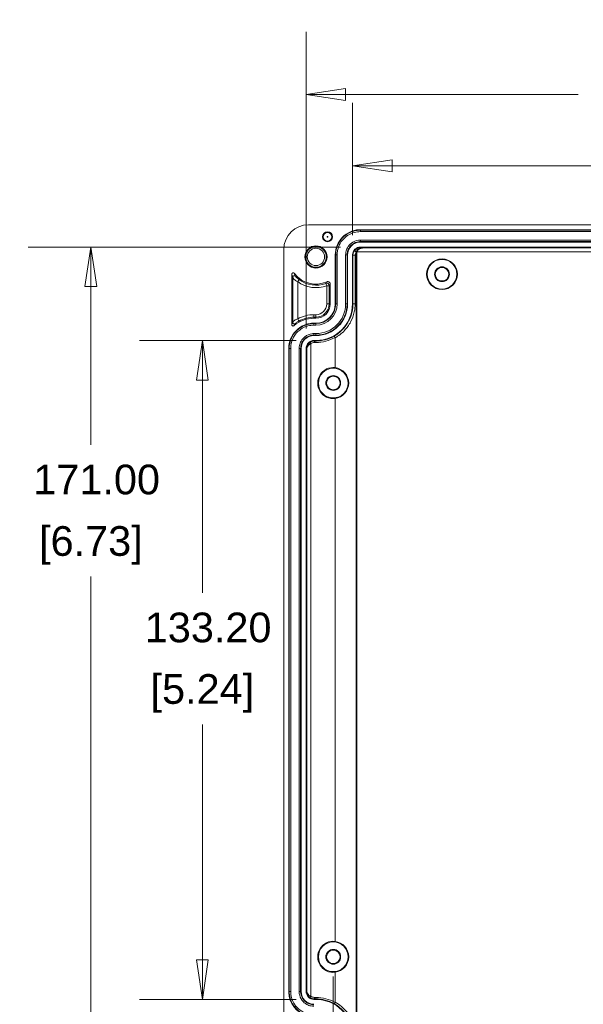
# Model space of a CAD drawing. Header units: millimetres. Extents: x 18 to 1100, y 18 to 846.
# Tile 9 of 25: x 405 to 519, y 118 to 317. Entities that reach past the tile are written whole.
import ezdxf

# ---------------------------------------------------------------- set-up
doc = ezdxf.new("R2010")
doc.units = ezdxf.units.MM
doc.header["$LTSCALE"] = 4
for name, color, linetype, lineweight in [('Dimension (ANSI)', 7, 'Continuous', 9), ('Visible (ANSI)', 7, 'Continuous', 9), ('Visible Narrow (ANSI)', 7, 'Continuous', 9)]:
    doc.layers.add(name, color=color, linetype=linetype, lineweight=lineweight)
doc.styles.add('Note Text (ANSI)', font='arial.ttf')
doc.dimstyles.new('Default - mm (ANSI)', dxfattribs={"dimscale": 4, "dimtxt": 1.5, "dimasz": 2, "dimexe": 3.175, "dimexo": 1, "dimgap": 0.8, "dimtad": 0, "dimtih": 1, "dimtoh": 1, "dimrnd": 1e-08, "dimzin": 4, "dimdsep": 46, "dimtxsty": 'Note Text (ANSI)', "dimblk": 'Filled-1', "dimcen": 0.09, "dimdle": 10, "dimclrd": 256, "dimclre": 256, "dimclrt": 256, "dimadec": 1, "dimazin": 0, "dimtfac": 2.032, "dimtofl": 0, "dimtmove": 0, "dimatfit": 3, "dimfxl": 1, "dimtolj": 1, "dimtzin": 0, "dimlwd": -1, "dimlwe": -1, "dimarcsym": 0})

# ---------------------------------------------------------------- blocks, each defined once
blk = doc.blocks.new('Filled-1')
at = {"color": 0}
for p, q in [((0, 0), (-1, 0.15)), ((-1, 0.15), (-1, -0.15)), ((-1, 0), (0, 0)), ((-1, -0.15), (0, 0))]:
    blk.add_line(p, q, dxfattribs=at)
at = {"color": 0, "flags": 128}
blk.add_lwpolyline([(-1, -0.15), (0, 0), (-1, 0.15), (-1, -0.15)], dxfattribs=at)
at = {"color": 0}
blk.add_solid([(-1, -0.15), (0, 0), (-1, 0.15), (-1, -0.15)], dxfattribs=at)
blk = doc.blocks.new('*D27')
at = {"layer": 'Defpoints', "color": 0, "transparency": 16777216}
for p in [(473.9, 270.78), (419.38, 99.78), (473.9, 99.78)]:
    blk.add_point(p, dxfattribs=at)
at = {"layer": 'Dimension (ANSI)', "transparency": 16777216}
for p, q in [((469.9, 270.78), (406.68, 270.78)), ((419.38, 262.78), (419.38, 230.79)), ((419.38, 107.78), (419.38, 204.17)), ((469.9, 99.78), (406.68, 99.78))]:
    blk.add_line(p, q, dxfattribs=at)
at = {"layer": 'Dimension (ANSI)', "transparency": 16777216, "xscale": 8, "yscale": 8, "zscale": 8}
for p, rotation in [((419.38, 270.78), 90), ((419.38, 99.78), 270)]:
    blk.add_blockref('Filled-1', p, dxfattribs=dict(at, rotation=rotation))
at = {"layer": 'Dimension (ANSI)', "transparency": 16777216, "char_height": 6, "attachment_point": 5, "style": 'Note Text (ANSI)'}
for s, insert in [('\\A1; 171.00', (419.38, 223.74)), ('\\A1;[6.73]', (419.38, 210.44))]:
    blk.add_mtext(s, dxfattribs=dict(at, insert=insert))
blk = doc.blocks.new('*D28')
at = {"layer": 'Defpoints', "color": 0, "transparency": 16777216}
for p in [(464.9, 251.88), (441.93, 118.68), (464.9, 118.68)]:
    blk.add_point(p, dxfattribs=at)
at = {"layer": 'Dimension (ANSI)', "transparency": 16777216}
for p, q in [((460.9, 251.88), (429.23, 251.88)), ((441.93, 243.88), (441.93, 200.87)), ((441.93, 126.68), (441.93, 174.25)), ((460.9, 118.68), (429.23, 118.68))]:
    blk.add_line(p, q, dxfattribs=at)
at = {"layer": 'Dimension (ANSI)', "transparency": 16777216, "xscale": 8, "yscale": 8, "zscale": 8}
for p, rotation in [((441.93, 251.88), 90), ((441.93, 118.68), 270)]:
    blk.add_blockref('Filled-1', p, dxfattribs=dict(at, rotation=rotation))
at = {"layer": 'Dimension (ANSI)', "transparency": 16777216, "char_height": 6, "attachment_point": 5, "style": 'Note Text (ANSI)'}
for s, insert in [('\\A1; 133.20', (441.93, 193.83)), ('\\A1;[5.24]', (441.93, 180.52))]:
    blk.add_mtext(s, dxfattribs=dict(at, insert=insert))
blk = doc.blocks.new('*D42')
at = {"layer": 'Defpoints', "color": 0, "transparency": 16777216}
for p in [(633.9, 301.61), (462.9, 250.28), (633.9, 250.28)]:
    blk.add_point(p, dxfattribs=at)
at = {"layer": 'Dimension (ANSI)', "transparency": 16777216}
for p, q in [((462.9, 254.28), (462.9, 314.31)), ((633.9, 254.28), (633.9, 314.31)), ((470.9, 301.61), (517.94, 301.61)), ((625.9, 301.61), (551.91, 301.61))]:
    blk.add_line(p, q, dxfattribs=at)
at = {"layer": 'Dimension (ANSI)', "transparency": 16777216, "xscale": 8, "yscale": 8, "zscale": 8, "rotation": 180}
blk.add_blockref('Filled-1', (462.9, 301.61), dxfattribs=at)
at = {"layer": 'Dimension (ANSI)', "transparency": 16777216, "xscale": 8, "yscale": 8, "zscale": 8}
blk.add_blockref('Filled-1', (633.9, 301.61), dxfattribs=at)
at = {"layer": 'Dimension (ANSI)', "transparency": 16777216, "char_height": 6, "attachment_point": 5, "style": 'Note Text (ANSI)'}
for s, insert in [('\\A1; 171.00', (534.93, 307.87)), ('\\A1;[6.73]', (534.93, 294.56))]:
    blk.add_mtext(s, dxfattribs=dict(at, insert=insert))
blk = doc.blocks.new('*D43')
at = {"layer": 'Defpoints', "color": 0, "transparency": 16777216}
for p in [(624.5, 287.21), (472.3, 269.18), (624.5, 269.18)]:
    blk.add_point(p, dxfattribs=at)
at = {"layer": 'Dimension (ANSI)', "transparency": 16777216}
for p, q in [((472.3, 273.18), (472.3, 299.91)), ((624.5, 273.18), (624.5, 299.91)), ((480.3, 287.21), (549.61, 287.21)), ((616.5, 287.21), (583.57, 287.21))]:
    blk.add_line(p, q, dxfattribs=at)
at = {"layer": 'Dimension (ANSI)', "transparency": 16777216, "xscale": 8, "yscale": 8, "zscale": 8, "rotation": 180}
blk.add_blockref('Filled-1', (472.3, 287.21), dxfattribs=at)
at = {"layer": 'Dimension (ANSI)', "transparency": 16777216, "xscale": 8, "yscale": 8, "zscale": 8}
blk.add_blockref('Filled-1', (624.5, 287.21), dxfattribs=at)
at = {"layer": 'Dimension (ANSI)', "transparency": 16777216, "char_height": 6, "attachment_point": 5, "style": 'Note Text (ANSI)'}
for s, insert in [('\\A1; 152.20', (566.59, 293.48)), ('\\A1;[5.99]', (566.59, 280.17))]:
    blk.add_mtext(s, dxfattribs=dict(at, insert=insert))
blk = doc.blocks.new('*D52')
at = {"layer": 'Defpoints', "color": 0, "transparency": 16777216}
for p in [(468.4, 127.28), (628.4, 127.28), (628.4, 66.98)]:
    blk.add_point(p, dxfattribs=at)
at = {"layer": 'Dimension (ANSI)', "transparency": 16777216}
for p, q in [((468.4, 123.28), (468.4, 54.28)), ((628.4, 123.28), (628.4, 54.28)), ((476.4, 66.98), (517.41, 66.98)), ((620.4, 66.98), (551.37, 66.98))]:
    blk.add_line(p, q, dxfattribs=at)
at = {"layer": 'Dimension (ANSI)', "transparency": 16777216, "xscale": 8, "yscale": 8, "zscale": 8, "rotation": 180}
blk.add_blockref('Filled-1', (468.4, 66.98), dxfattribs=at)
at = {"layer": 'Dimension (ANSI)', "transparency": 16777216, "xscale": 8, "yscale": 8, "zscale": 8}
blk.add_blockref('Filled-1', (628.4, 66.98), dxfattribs=at)
at = {"layer": 'Dimension (ANSI)', "transparency": 16777216, "char_height": 6, "attachment_point": 5, "style": 'Note Text (ANSI)'}
for s, insert in [('\\A1; 160.00', (534.39, 73.24)), ('\\A1;[6.30]', (534.39, 59.93))]:
    blk.add_mtext(s, dxfattribs=dict(at, insert=insert))

msp = doc.modelspace()

# ---------------------------------------------------------------- linework, layer by layer
at = {"layer": 'Visible (ANSI)'}
for p, q in [((463.4011, 275.2785), (633.4027, 275.2785)), ((473.9018, 274.2785), (622.902, 274.2785)), ((622.902, 271.7785), (473.9018, 271.7785)), ((473.9018, 270.7785), (622.902, 270.7785)), ((458.4019, 100.2777), (458.4019, 270.2793)), ((468.8019, 259.2785), (468.8019, 269.1786)), ((471.3019, 269.1786), (471.3019, 259.2785)), ((472.3019, 259.2785), (472.3019, 269.1786)), ((460.0019, 255.1075), (460.0019, 265.2459)), ((467.8019, 263.2795), (467.8019, 259.2785)), ((464.9019, 256.3785), (464.5018, 256.3785)), ((464.5018, 255.3785), (464.9019, 255.3785)), ((464.9019, 252.8785), (464.5018, 252.8785)), ((464.5018, 251.8785), (464.9019, 251.8785)), ((468.7891, 246.403), (468.7891, 252.4313)), ((459.4019, 120.2784), (459.4019, 250.2786)), ((461.9019, 250.2786), (461.9019, 120.2784)), ((462.9019, 120.2784), (462.9019, 250.2786)), ((468.7891, 130.403), (468.7891, 240.154)), ((468.7891, 118.1257), (468.7891, 124.154)), ((464.9019, 118.6785), (464.5018, 118.6785))]:
    msp.add_line(p, q, dxfattribs=at)
for centre, radius in [((467.2519, 272.8488), 1), ((464.9019, 268.7785), 2.25), ((464.9019, 268.7785), 2.0894), ((464.9019, 268.7785), 1.75), ((490.4019, 265.2785), 3.1047), ((490.4019, 265.2785), 3), ((490.4019, 265.2785), 1.5), ((490.4019, 265.2785), 1.3691), ((468.4019, 243.2785), 3), ((468.4019, 243.2785), 1.5), ((468.4019, 243.2785), 1.3691), ((468.4019, 127.2785), 3), ((468.4019, 127.2785), 1.5), ((468.4019, 127.2785), 1.3691)]:
    msp.add_circle(centre, radius, dxfattribs=at)
for centre, radius, start, end in [((464.9019, 268.7785), 5.5, 217.522184, 293.579289), ((464.9019, 259.2785), 7.4, 270, 0), ((464.9019, 259.2785), 6.4, 270, 0), ((464.9019, 259.2785), 3.9, 270, 0), ((464.9019, 259.2785), 2.9, 270, 0), ((464.5018, 250.2786), 6.0999, 90, 131.015624), ((468.4019, 243.2785), 3.1484, 82.934931, 277.065069), ((468.4019, 127.2785), 3.1484, 82.934931, 277.065069), ((464.9019, 111.2785), 7.4, 0, 90)]:
    msp.add_arc(centre, radius, start, end, dxfattribs=at)
for centre, major_axis, ratio, start_param, end_param in [((463.4027, 270.2777), (-3.5366, 3.5366), 0.99969546, 5.49793944, 7.06843118), ((473.9018, 269.1786), (-0.0001, 1.5999), 0.99996191, 6.2831092, 7.85390552), ((464.5018, 250.2786), (-1.5999, 0.0001), 0.99996191, 4.71246509, 6.28326141), ((468.3701, 243.2785), (3.1526, 0), 0.99994922, 4.84569283, 7.72067778), ((468.3701, 127.2785), (3.1526, 0), 0.99994922, 4.84569283, 7.72067778), ((464.5018, 120.2784), (-1.5999, -0.0001), 0.99996191, 6.2831092, 7.85390552)]:
    msp.add_ellipse(centre, major_axis=major_axis, ratio=ratio, start_param=start_param, end_param=end_param, dxfattribs=at)
for points, knots in [([(468.8019, 269.1786), (468.8019, 269.8427), (468.9316, 270.5004), (469.4359, 271.7292), (469.8056, 272.2884), (470.7386, 273.2337), (471.2929, 273.6107), (472.219, 274.005), (472.5468, 274.1071), (473.2178, 274.244), (473.5593, 274.2785), (473.9018, 274.2785)], [0, 0, 0, 0, 0.199229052, 0.199229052, 0.398458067, 0.398458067, 0.597684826, 0.597684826, 0.700412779, 0.700412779, 0.803141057, 0.803141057, 0.803141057, 0.803141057]), ([(460.5398, 265.4286), (460.5159, 265.4597), (460.4862, 265.4858), (460.4186, 265.5251), (460.3812, 265.5379), (460.3038, 265.5486), (460.2645, 265.5463), (460.1889, 265.5268), (460.1534, 265.5097), (460.0909, 265.463), (460.0646, 265.4337), (460.0306, 265.377), (460.0199, 265.352), (460.0055, 265.2999), (460.0019, 265.273), (460.0019, 265.2459)], [0, 0, 0, 0, 0.0117462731, 0.0117462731, 0.0234753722, 0.0234753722, 0.0351869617, 0.0351869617, 0.0468907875, 0.0468907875, 0.0586010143, 0.0586010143, 0.0667129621, 0.0667129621, 0.0748275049, 0.0748275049, 0.0748275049, 0.0748275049]), ([(467.8019, 263.2795), (467.8019, 263.3447), (467.7892, 263.4092), (467.7397, 263.5297), (467.7035, 263.5845), (467.612, 263.6771), (467.5577, 263.7141), (467.4379, 263.765), (467.3736, 263.7786), (467.2731, 263.7799), (467.2378, 263.7766), (467.1683, 263.7626), (467.1345, 263.7519), (467.102, 263.7377)], [0, 0, 0, 0, 0.0195415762, 0.0195415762, 0.0390723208, 0.0390723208, 0.0585960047, 0.0585960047, 0.0781204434, 0.0781204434, 0.088746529, 0.088746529, 0.0993734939, 0.0993734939, 0.0993734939, 0.0993734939]), ([(459.4019, 250.2786), (459.4019, 250.9427), (459.5316, 251.6004), (460.0358, 252.8291), (460.4055, 253.3883), (461.3385, 254.3336), (461.8928, 254.7107), (462.8189, 255.105), (463.1467, 255.2071), (463.8178, 255.344), (464.1594, 255.3785), (464.5018, 255.3785)], [0, 0, 0, 0, 0.199221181, 0.199221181, 0.398442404, 0.398442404, 0.597665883, 0.597665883, 0.70040342, 0.70040342, 0.803140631, 0.803140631, 0.803140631, 0.803140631]), ([(460.0019, 255.1075), (460.0019, 255.0684), (460.0095, 255.0296), (460.0392, 254.9573), (460.061, 254.9244), (460.1159, 254.8688), (460.1485, 254.8467), (460.2203, 254.8161), (460.2589, 254.808), (460.3344, 254.807), (460.3708, 254.8132), (460.4394, 254.8384), (460.4711, 254.8572), (460.4987, 254.8812)], [0, 0, 0, 0, 0.0117331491, 0.0117331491, 0.0234552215, 0.0234552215, 0.0351677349, 0.0351677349, 0.0468777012, 0.0468777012, 0.057842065, 0.057842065, 0.068809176, 0.068809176, 0.068809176, 0.068809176]), ([(468.7708, 252.5052), (468.7643, 252.5168), (468.7577, 252.5282), (468.7312, 252.5719), (468.7109, 252.6021), (468.6704, 252.656), (468.6507, 252.6788), (468.6173, 252.7111), (468.6034, 252.7218), (468.5797, 252.7341), (468.5701, 252.7356), (468.563, 252.7323), (468.5629, 252.7323), (468.5629, 252.7323), (468.5629, 252.7322), (468.5627, 252.7322), (468.5625, 252.7321), (468.5623, 252.732)], [0.0074655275, 0.0074655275, 0.0074655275, 0.0074655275, 0.0114586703, 0.0114586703, 0.022906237, 0.022906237, 0.0345897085, 0.0345897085, 0.0446444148, 0.0446444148, 0.054768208, 0.054768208, 0.054799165, 0.054799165, 0.0548178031, 0.0548178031, 0.0550695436, 0.0550695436, 0.0550695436, 0.0550695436]), ([(468.7891, 252.4313), (468.7891, 252.4517), (468.7857, 252.4717), (468.7759, 252.4956), (468.7735, 252.5005), (468.7708, 252.5052)], [0, 0, 0, 0, 0.00612182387, 0.00612182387, 0.00776551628, 0.00776551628, 0.00776551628, 0.00776551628]), ([(464.5018, 115.1785), (463.8377, 115.1785), (463.18, 115.3082), (461.9512, 115.8125), (461.392, 116.1822), (460.4467, 117.1152), (460.0697, 117.6695), (459.6754, 118.5956), (459.5733, 118.9234), (459.4364, 119.5944), (459.4019, 119.9359), (459.4019, 120.2784)], [0, 0, 0, 0, 0.199229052, 0.199229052, 0.398458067, 0.398458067, 0.597684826, 0.597684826, 0.700412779, 0.700412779, 0.803141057, 0.803141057, 0.803141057, 0.803141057]), ([(468.5623, 117.825), (468.5625, 117.8249), (468.5627, 117.8248), (468.5699, 117.8214), (468.5796, 117.8229), (468.6034, 117.8351), (468.6173, 117.8458), (468.6507, 117.8782), (468.6704, 117.901), (468.7109, 117.9548), (468.7312, 117.9851), (468.7577, 118.0288), (468.7643, 118.0402), (468.7708, 118.0518)], [-0.0002525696, -0.0002525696, -0.0002525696, -0.0002525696, 0, 0, 0.0101579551, 0.0101579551, 0.0202466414, 0.0202466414, 0.0319409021, 0.0319409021, 0.0433990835, 0.0433990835, 0.0473959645, 0.0473959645, 0.0473959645, 0.0473959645]), ([(468.7708, 118.0518), (468.7767, 118.0621), (468.781, 118.0731), (468.7876, 118.0981), (468.7891, 118.1118), (468.7891, 118.1257)], [0.094113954, 0.094113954, 0.094113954, 0.094113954, 0.0999579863, 0.0999579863, 0.1067493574, 0.1067493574, 0.1067493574, 0.1067493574])]:
    msp.add_open_spline(points, degree=3, knots=knots, dxfattribs=at)
for points in [[(473.9018, 271.7785), (473.2211, 271.7785), (471.8652, 271.2151), (471.3019, 269.8592), (471.3019, 269.1786)], [(464.5018, 252.8785), (463.8212, 252.8785), (462.4653, 252.3152), (461.9019, 250.9593), (461.9019, 250.2786)], [(461.9019, 120.2784), (461.9019, 119.5977), (462.4653, 118.2418), (463.8212, 117.6785), (464.5018, 117.6785)]]:
    msp.add_open_spline(points, degree=3, dxfattribs=at)
at = {"layer": 'Visible Narrow (ANSI)'}
for p, q in [((473.9018, 274.2785), (473.9018, 274.1838)), ((622.902, 274.1838), (473.9018, 274.1838)), ((473.9018, 273.884), (473.9018, 274.1838)), ((473.9018, 273.884), (622.902, 273.884)), ((622.902, 272.173), (473.9018, 272.173)), ((473.9018, 271.8731), (473.9018, 272.173)), ((473.9018, 271.8731), (622.902, 271.8731)), ((473.9018, 271.8731), (473.9018, 271.7785)), ((473.9018, 270.6265), (473.9018, 270.7785)), ((468.8019, 269.1786), (468.8966, 269.1786)), ((468.8966, 269.1786), (468.8966, 259.2785)), ((469.1964, 269.1786), (468.8966, 269.1786)), ((469.1964, 259.2785), (469.1964, 269.1786)), ((470.9074, 269.1786), (470.9074, 259.2785)), ((471.2072, 269.1786), (470.9074, 269.1786)), ((471.2072, 259.2785), (471.2072, 269.1786)), ((471.2072, 269.1786), (471.3019, 269.1786)), ((472.3019, 269.1786), (472.3823, 269.0982)), ((472.8322, 269.0982), (472.3823, 269.0982)), ((472.3823, 269.0982), (472.3823, 259.2785)), ((472.8322, 259.2785), (472.8322, 269.0982)), ((473.0496, 269.7962), (473.0496, 100.7608)), ((473.0617, 269.83), (473.1996, 269.83)), ((473.1996, 269.83), (623.6041, 269.83)), ((473.1996, 100.727), (473.1996, 269.83)), ((621.7321, 270.6299), (475.0717, 270.6299)), ((460.2099, 264.679), (460.2099, 255.5443)), ((461.5067, 264.1794), (461.2098, 263.7772)), ((461.2098, 256.2473), (461.2098, 263.7772)), ((466.9098, 263.4261), (467.0854, 262.9581)), ((467.0854, 262.9581), (467.5853, 262.9581)), ((467.0854, 262.9581), (467.0854, 259.2785)), ((467.5853, 259.2785), (467.5853, 262.9581)), ((467.5853, 259.2785), (467.0854, 259.2785)), ((467.8019, 259.2785), (467.5853, 259.2785)), ((468.8019, 259.2785), (468.8966, 259.2785)), ((469.1964, 259.2785), (468.8966, 259.2785)), ((471.2072, 259.2785), (470.9074, 259.2785)), ((471.2072, 259.2785), (471.3019, 259.2785)), ((472.3019, 259.2785), (472.3823, 259.2785)), ((472.8322, 259.2785), (472.3823, 259.2785)), ((464.5018, 256.5951), (464.5018, 257.095)), ((464.9019, 257.095), (464.5018, 257.095)), ((464.9019, 256.5951), (464.9019, 257.095)), ((461.2098, 256.2473), (461.4512, 255.8096)), ((464.5018, 256.5951), (464.9019, 256.5951)), ((464.5018, 256.3785), (464.5018, 256.5951)), ((464.5018, 255.3785), (464.5018, 255.2838)), ((464.9019, 255.2838), (464.5018, 255.2838)), ((464.5018, 254.984), (464.5018, 255.2838)), ((464.5018, 254.984), (464.9019, 254.984)), ((464.9019, 256.3785), (464.9019, 256.5951)), ((464.9019, 255.3785), (464.9019, 255.2838)), ((464.9019, 254.984), (464.9019, 255.2838)), ((464.9019, 253.273), (464.5018, 253.273)), ((464.5018, 252.9731), (464.5018, 253.273)), ((464.5018, 252.9731), (464.9019, 252.9731)), ((464.5018, 252.9731), (464.5018, 252.8785)), ((464.9019, 252.9731), (464.9019, 253.273)), ((464.9019, 252.9731), (464.9019, 252.8785)), ((463.7169, 251.4889), (463.894, 251.2468)), ((463.894, 119.3102), (463.894, 251.2468)), ((464.6022, 251.7781), (464.5018, 251.8785)), ((464.6022, 251.7781), (464.6022, 251.4781)), ((464.9019, 251.7781), (464.6022, 251.7781)), ((464.6022, 251.4781), (464.9019, 251.4781)), ((464.9019, 251.8785), (464.9019, 251.7781)), ((464.9019, 251.7781), (464.9019, 251.4781)), ((459.4019, 250.2786), (459.4966, 250.2786)), ((459.4966, 250.2786), (459.4966, 120.2784)), ((459.4966, 250.2786), (459.7964, 250.2786)), ((459.7964, 120.2784), (459.7964, 250.2786)), ((461.5074, 250.2786), (461.5074, 120.2784)), ((461.5074, 250.2786), (461.8072, 250.2786)), ((461.8072, 120.2784), (461.8072, 250.2786)), ((461.8072, 250.2786), (461.9019, 250.2786)), ((462.9019, 250.2786), (463.0941, 250.2786)), ((463.0941, 250.2786), (463.0941, 120.2784)), ((459.4019, 120.2784), (459.4966, 120.2784)), ((459.7964, 120.2784), (459.4966, 120.2784)), ((461.8072, 120.2784), (461.5074, 120.2784)), ((461.8072, 120.2784), (461.9019, 120.2784)), ((463.0941, 120.2784), (462.9019, 120.2784)), ((463.7169, 119.0681), (463.894, 119.3102)), ((464.5018, 118.6785), (464.6022, 118.7789)), ((464.9019, 119.0789), (464.6022, 119.0789)), ((464.6022, 118.7789), (464.6022, 119.0789)), ((464.6022, 118.7789), (464.9019, 118.7789)), ((464.9019, 118.7789), (464.9019, 119.0789)), ((464.9019, 118.6785), (464.9019, 118.7789))]:
    msp.add_line(p, q, dxfattribs=at)
for radius in [0.8741, 0.0742]:
    msp.add_circle((467.2519, 272.8488), radius, dxfattribs=at)
for centre, radius, start, end in [((464.9019, 268.7785), 6.2165, 233.56412, 290.563088), ((464.9019, 268.7785), 5.7166, 233.56412, 290.563088), ((464.9019, 259.2785), 6.0055, 270, 0), ((464.9019, 259.2785), 6.3053, 270, 0), ((464.9019, 259.2785), 4.2945, 270, 0), ((464.9019, 259.2785), 3.9947, 270, 0), ((464.9019, 259.2785), 2.1835, 270, 0), ((464.9019, 259.2785), 2.6834, 270, 0), ((464.5018, 250.2786), 6.8164, 90, 118.879137), ((464.5018, 250.2786), 6.3165, 90, 118.879137), ((464.9019, 259.2785), 7.5004, 270, 299.211506), ((464.9019, 259.2785), 7.8004, 270, 299.735272), ((464.9019, 111.2785), 7.8004, 60.264728, 90), ((464.9019, 111.2785), 7.5004, 60.788494, 90)]:
    msp.add_arc(centre, radius, start, end, dxfattribs=at)
for centre, major_axis, ratio, start_param, end_param in [((472.8996, 269.7962), (-0.2471, 0.1702), 0.31122316, 4.28798072, 6.26875957), ((472.9238, 269.83), (-0.2411, 0.1785), 0.29439664, 4.33390432, 6.26858875), ((475.1049, 269.83), (-1.9053, 0), 0.4198911, 4.72984227, 6.28318531), ((473.9018, 270.3266), (-0.0011, 0.3), 0.20326347, 5.4330513, 6.26535985), ((460.5099, 264.679), (-0.2791, -0.11), 0.99886915, 3.51745989, 5.90731807), ((467.0854, 262.9581), (-0.411, 0.2848), 0.9995307, 3.74776379, 5.67701417), ((460.5099, 255.5443), (-0.2687, 0.1335), 0.99923125, 0.46137133, 2.68022132), ((464.6022, 250.2786), (-1.1996, 0.0001), 0.99996191, 4.71246509, 5.34401076), ((464.6022, 120.2784), (-1.1996, -0.0001), 0.99996191, 0.93917454, 1.57072022)]:
    msp.add_ellipse(centre, major_axis=major_axis, ratio=ratio, start_param=start_param, end_param=end_param, dxfattribs=at)
for points, knots in [([(473.9018, 274.1838), (473.6799, 274.1838), (473.458, 274.1691), (472.3673, 274.0231), (471.5291, 273.6724), (470.3009, 272.7201), (469.8521, 272.1967), (469.2723, 271.1511), (469.0917, 270.657), (468.9283, 269.8283), (468.8966, 269.5034), (468.8966, 269.1786)], [-0.739101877, -0.739101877, -0.739101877, -0.739101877, -0.676516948, -0.676516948, -0.428778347, -0.428778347, -0.238210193, -0.238210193, -0.091619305, -0.091619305, 0, 0, 0, 0]), ([(469.1964, 269.1786), (469.1964, 269.484), (469.2262, 269.7894), (469.3798, 270.5685), (469.5496, 271.0329), (470.0946, 272.0159), (470.5166, 272.508), (471.6713, 273.4033), (472.4593, 273.733), (473.4845, 273.8701), (473.6932, 273.884), (473.9018, 273.884)], [0, 0, 0, 0, 0.091619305, 0.091619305, 0.238210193, 0.238210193, 0.428778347, 0.428778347, 0.676516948, 0.676516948, 0.739101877, 0.739101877, 0.739101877, 0.739101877]), ([(473.9018, 272.173), (473.7691, 272.173), (473.6364, 272.1641), (472.9839, 272.0769), (472.4824, 271.8671), (471.7476, 271.2973), (471.4791, 270.9842), (471.1323, 270.3586), (471.0242, 270.0631), (470.9264, 269.5673), (470.9074, 269.3729), (470.9074, 269.1786)], [-0.470338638, -0.470338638, -0.470338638, -0.470338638, -0.430524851, -0.430524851, -0.272867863, -0.272867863, -0.151593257, -0.151593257, -0.058305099, -0.058305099, 0, 0, 0, 0]), ([(471.2072, 269.1786), (471.2072, 269.3534), (471.2243, 269.5283), (471.3123, 269.9745), (471.4096, 270.2405), (471.7217, 270.8034), (471.9633, 271.0852), (472.6246, 271.5979), (473.0758, 271.7867), (473.6629, 271.8652), (473.7824, 271.8731), (473.9018, 271.8731)], [0, 0, 0, 0, 0.058305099, 0.058305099, 0.151593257, 0.151593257, 0.272867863, 0.272867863, 0.430524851, 0.430524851, 0.470338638, 0.470338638, 0.470338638, 0.470338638]), ([(472.6534, 269.9675), (472.5535, 269.8227), (472.4787, 269.6606), (472.3996, 269.3628), (472.3823, 269.2304), (472.3823, 269.0982)], [-0.619884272, -0.619884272, -0.619884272, -0.619884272, -0.274929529, -0.274929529, -0.015115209, -0.015115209, -0.015115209, -0.015115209]), ([(472.6835, 270.0095), (472.6783, 270.0026), (472.6732, 269.9956), (472.6632, 269.9816), (472.6583, 269.9745), (472.6534, 269.9675)], [-0.00435987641, -0.00435987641, -0.00435987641, -0.00435987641, -0.00217993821, -0.00217993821, 0, 0, 0, 0]), ([(473.9018, 270.6265), (473.7976, 270.6262), (473.696, 270.6152), (473.44, 270.5617), (473.2904, 270.5046), (472.9717, 270.322), (472.8085, 270.1781), (472.6835, 270.0095)], [0, 0, 0, 0, 0.025633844, 0.025633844, 0.066647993, 0.066647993, 0.119548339, 0.119548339, 0.119548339, 0.119548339]), ([(472.8322, 269.0982), (472.8322, 269.2043), (472.8461, 269.3106), (472.9096, 269.5497), (472.9695, 269.6799), (473.0496, 269.7962)], [0.015115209, 0.015115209, 0.015115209, 0.015115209, 0.274929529, 0.274929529, 0.619884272, 0.619884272, 0.619884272, 0.619884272]), ([(473.0496, 269.7962), (473.0516, 269.8019), (473.0536, 269.8075), (473.0576, 269.8188), (473.0597, 269.8244), (473.0617, 269.83)], [0, 0, 0, 0, 0.00217993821, 0.00217993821, 0.00435987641, 0.00435987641, 0.00435987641, 0.00435987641]), ([(473.0617, 269.83), (473.1119, 269.969), (473.2212, 270.1404), (473.4694, 270.3444), (473.5895, 270.4098), (473.7897, 270.4868), (473.8684, 270.5093), (473.9469, 270.5247)], [-0.119548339, -0.119548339, -0.119548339, -0.119548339, -0.066647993, -0.066647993, -0.025633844, -0.025633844, 0, 0, 0, 0]), ([(475.0717, 270.6299), (474.8761, 270.6294), (474.6806, 270.6289), (474.2902, 270.6278), (474.0953, 270.6272), (473.9018, 270.6265)], [-0.118564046, -0.118564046, -0.118564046, -0.118564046, -0.059282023, -0.059282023, 0, 0, 0, 0]), ([(473.9469, 270.5247), (474.1283, 270.5602), (474.3153, 270.5857), (474.692, 270.6199), (474.8818, 270.6287), (475.0717, 270.6299)], [0, 0, 0, 0, 0.059282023, 0.059282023, 0.118564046, 0.118564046, 0.118564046, 0.118564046]), ([(460.0019, 265.2459), (460.0183, 265.1977), (460.0347, 265.1504), (460.0692, 265.0528), (460.0873, 265.0025), (460.1054, 264.9532), (460.1266, 264.8957), (460.1477, 264.8395), (460.1826, 264.7489), (460.1962, 264.7137), (460.2099, 264.679)], [0.03004432, 0.03004432, 0.03004432, 0.03004432, 0.31202583, 0.31202583, 0.62405166, 0.62405166, 0.62405166, 0.98788549, 0.98788549, 1.22332108, 1.22332108, 1.22332108, 1.22332108]), ([(460.7291, 264.8837), (460.7166, 264.9171), (460.7042, 264.951), (460.6724, 265.0383), (460.6531, 265.0923), (460.6339, 265.1476), (460.6174, 265.195), (460.6009, 265.2432), (460.5695, 265.337), (460.5546, 265.3824), (460.5398, 265.4286)], [-1.22332108, -1.22332108, -1.22332108, -1.22332108, -0.98788549, -0.98788549, -0.62405166, -0.62405166, -0.62405166, -0.31202583, -0.31202583, -0.03004432, -0.03004432, -0.03004432, -0.03004432]), ([(461.5067, 264.1794), (461.4397, 264.2288), (461.3646, 264.2868), (461.2094, 264.4142), (461.1296, 264.4838), (461.0021, 264.6011), (460.9512, 264.6502), (460.8719, 264.7291), (460.8409, 264.7609), (460.7934, 264.8109), (460.7751, 264.8306), (460.7505, 264.8579), (460.7422, 264.8673), (460.7322, 264.8792), (460.7295, 264.8826), (460.7291, 264.8837)], [-1, -1, -1, -1, -0.78121819, -0.78121819, -0.55043476, -0.55043476, -0.37290904, -0.37290904, -0.2363508, -0.2363508, -0.131306, -0.131306, -0.05844923, -0.05844923, 0, 0, 0, 0]), ([(460.2099, 264.679), (460.2105, 264.6779), (460.2129, 264.6738), (460.2209, 264.6594), (460.2271, 264.6477), (460.2448, 264.6135), (460.2571, 264.5883), (460.289, 264.5232), (460.3097, 264.4812), (460.3696, 264.3763), (460.4129, 264.3107), (460.5494, 264.155), (460.6553, 264.0634), (460.9141, 263.9017), (461.0641, 263.8309), (461.2098, 263.7772)], [0, 0, 0, 0, 0.05844923, 0.05844923, 0.131306, 0.131306, 0.2363508, 0.2363508, 0.37290904, 0.37290904, 0.55043476, 0.55043476, 0.78121819, 0.78121819, 1, 1, 1, 1]), ([(467.102, 263.7377), (467.0871, 263.7128), (467.0722, 263.6881), (467.0398, 263.6347), (467.0222, 263.606), (467.0047, 263.5776), (466.9863, 263.5479), (466.968, 263.5184), (466.9363, 263.468), (466.9231, 263.447), (466.9098, 263.4261)], [0.05002543, 0.05002543, 0.05002543, 0.05002543, 0.33995916, 0.33995916, 0.67991832, 0.67991832, 0.67991832, 1.03529778, 1.03529778, 1.29150345, 1.29150345, 1.29150345, 1.29150345]), ([(467.5853, 262.9581), (467.6002, 262.9796), (467.6151, 263.0012), (467.6507, 263.0531), (467.6713, 263.0835), (467.692, 263.1141), (467.7118, 263.1435), (467.7315, 263.173), (467.7682, 263.2282), (467.785, 263.2538), (467.8019, 263.2795)], [-1.29150345, -1.29150345, -1.29150345, -1.29150345, -1.03529778, -1.03529778, -0.67991832, -0.67991832, -0.67991832, -0.33995916, -0.33995916, -0.05002543, -0.05002543, -0.05002543, -0.05002543]), ([(472.3823, 259.2785), (472.3823, 258.7553), (472.3275, 258.2321), (472.0749, 257.0399), (471.8358, 256.3798), (471.5109, 255.7649), (471.186, 255.1501), (470.7752, 254.5807), (469.7868, 253.5483), (469.2012, 253.093), (468.5623, 252.732)], [0, 0, 0, 0, 0.20878637, 0.20878637, 0.4862739, 0.4862739, 0.4862739, 0.76376144, 0.76376144, 1.05656706, 1.05656706, 1.05656706, 1.05656706]), ([(468.7891, 252.4313), (469.4806, 252.8127), (470.114, 253.2997), (471.1605, 254.3925), (471.5878, 254.9847), (471.9258, 255.6241), (472.2638, 256.2635), (472.5125, 256.9501), (472.7752, 258.1901), (472.8322, 258.7343), (472.8322, 259.2785)], [-1.06676272, -1.06676272, -1.06676272, -1.06676272, -0.76376144, -0.76376144, -0.4862739, -0.4862739, -0.4862739, -0.20878637, -0.20878637, 0, 0, 0, 0]), ([(464.5018, 255.2838), (464.2798, 255.2838), (464.0578, 255.2691), (462.9672, 255.1231), (462.129, 254.7724), (460.9008, 253.82), (460.452, 253.2966), (459.8723, 252.2511), (459.6917, 251.757), (459.5283, 250.9283), (459.4966, 250.6035), (459.4966, 250.2786)], [-0.739101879, -0.739101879, -0.739101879, -0.739101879, -0.676488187, -0.676488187, -0.428760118, -0.428760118, -0.238200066, -0.238200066, -0.09161541, -0.09161541, 0, 0, 0, 0]), ([(459.7964, 250.2786), (459.7964, 250.584), (459.8262, 250.8894), (459.9798, 251.6685), (460.1496, 252.1329), (460.6946, 253.1158), (461.1165, 253.6079), (462.2711, 254.5032), (463.0591, 254.8329), (464.0844, 254.9701), (464.2931, 254.984), (464.5018, 254.984)], [0, 0, 0, 0, 0.09161541, 0.09161541, 0.238200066, 0.238200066, 0.428760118, 0.428760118, 0.676488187, 0.676488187, 0.739101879, 0.739101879, 0.739101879, 0.739101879]), ([(460.2099, 255.5443), (460.1968, 255.5179), (460.1837, 255.4913), (460.1499, 255.4223), (460.1293, 255.3797), (460.1087, 255.3366), (460.0901, 255.2974), (460.0714, 255.2578), (460.0358, 255.1814), (460.0188, 255.1447), (460.0019, 255.1075)], [-1.22275423, -1.22275423, -1.22275423, -1.22275423, -0.99684809, -0.99684809, -0.64258918, -0.64258918, -0.64258918, -0.32129459, -0.32129459, -0.03002663, -0.03002663, -0.03002663, -0.03002663]), ([(461.2098, 256.2473), (461.1137, 256.2208), (461.015, 256.1876), (460.7756, 256.0895), (460.6476, 256.0175), (460.4246, 255.8502), (460.3486, 255.7548), (460.2467, 255.6059), (460.2127, 255.5483), (460.2099, 255.5443)], [0, 0, 0, 0, 0.14880383, 0.14880383, 0.38688995, 0.38688995, 0.69640192, 0.69640192, 1, 1, 1, 1]), ([(460.4987, 254.8812), (460.5143, 254.9172), (460.5299, 254.9528), (460.5628, 255.027), (460.5801, 255.0654), (460.5974, 255.1034), (460.6164, 255.1453), (460.6355, 255.1867), (460.6667, 255.2537), (460.6789, 255.2796), (460.6911, 255.3053)], [0.03002663, 0.03002663, 0.03002663, 0.03002663, 0.32129459, 0.32129459, 0.64258918, 0.64258918, 0.64258918, 0.99684809, 0.99684809, 1.22275423, 1.22275423, 1.22275423, 1.22275423]), ([(460.6911, 255.3053), (460.6929, 255.3091), (460.7445, 255.3502), (460.8814, 255.4517), (460.9718, 255.5155), (461.1484, 255.6313), (461.2306, 255.6824), (461.3588, 255.7578), (461.4067, 255.785), (461.4512, 255.8096)], [-1, -1, -1, -1, -0.696401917, -0.696401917, -0.386889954, -0.386889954, -0.148803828, -0.148803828, 0, 0, 0, 0]), ([(464.5018, 253.273), (464.369, 253.273), (464.2362, 253.2641), (463.5838, 253.1768), (463.0823, 252.967), (462.3475, 252.3973), (462.0791, 252.0841), (461.7322, 251.4586), (461.6242, 251.1631), (461.5264, 250.6673), (461.5074, 250.473), (461.5074, 250.2786)], [-0.470338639, -0.470338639, -0.470338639, -0.470338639, -0.430497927, -0.430497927, -0.272850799, -0.272850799, -0.151583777, -0.151583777, -0.058301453, -0.058301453, 0, 0, 0, 0]), ([(461.8072, 250.2786), (461.8072, 250.4535), (461.8243, 250.6284), (461.9123, 251.0745), (462.0095, 251.3405), (462.3216, 251.9033), (462.5632, 252.1851), (463.2244, 252.6978), (463.6757, 252.8866), (464.2628, 252.9652), (464.3823, 252.9731), (464.5018, 252.9731)], [0, 0, 0, 0, 0.058301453, 0.058301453, 0.151583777, 0.151583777, 0.272850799, 0.272850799, 0.430497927, 0.430497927, 0.470338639, 0.470338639, 0.470338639, 0.470338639]), ([(463.7169, 251.4889), (463.654, 251.4429), (463.5943, 251.3917), (463.453, 251.2506), (463.38, 251.1569), (463.241, 250.9314), (463.1849, 250.7991), (463.1129, 250.5366), (463.0953, 250.4068), (463.0941, 250.2786)], [-0.123559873, -0.123559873, -0.123559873, -0.123559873, -0.104861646, -0.104861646, -0.074944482, -0.074944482, -0.036052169, -0.036052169, 0.000583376, 0.000583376, 0.000583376, 0.000583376]), ([(463.0941, 250.2786), (463.096, 250.3813), (463.1189, 250.4851), (463.2118, 250.6951), (463.2839, 250.801), (463.4624, 250.9813), (463.556, 251.0562), (463.7371, 251.169), (463.8135, 251.21), (463.894, 251.2468)], [-0.000583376, -0.000583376, -0.000583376, -0.000583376, 0.036052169, 0.036052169, 0.074944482, 0.074944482, 0.104861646, 0.104861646, 0.123559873, 0.123559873, 0.123559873, 0.123559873]), ([(464.6022, 251.7781), (464.4523, 251.7781), (464.3023, 251.7554), (464.0008, 251.6622), (463.8507, 251.5867), (463.7169, 251.4889)], [-1.570720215, -1.570720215, -1.570720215, -1.570720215, -1.270712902, -1.270712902, -0.939174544, -0.939174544, -0.939174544, -0.939174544]), ([(459.4966, 120.2784), (459.4966, 120.0565), (459.5113, 119.8346), (459.6573, 118.7439), (460.0079, 117.9057), (460.9603, 116.6775), (461.4837, 116.2287), (462.5293, 115.6489), (463.0234, 115.4683), (463.8521, 115.3049), (464.177, 115.2731), (464.5018, 115.2731)], [-0.739101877, -0.739101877, -0.739101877, -0.739101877, -0.676516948, -0.676516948, -0.428778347, -0.428778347, -0.238210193, -0.238210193, -0.091619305, -0.091619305, 0, 0, 0, 0]), ([(464.5018, 115.573), (464.1964, 115.573), (463.891, 115.6028), (463.1119, 115.7564), (462.6475, 115.9262), (461.6645, 116.4712), (461.1724, 116.8932), (460.2771, 118.0479), (459.9474, 118.8359), (459.8103, 119.8611), (459.7964, 120.0698), (459.7964, 120.2784)], [0, 0, 0, 0, 0.091619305, 0.091619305, 0.238210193, 0.238210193, 0.428778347, 0.428778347, 0.676516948, 0.676516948, 0.739101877, 0.739101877, 0.739101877, 0.739101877]), ([(461.5074, 120.2784), (461.5074, 120.1457), (461.5163, 120.0129), (461.6035, 119.3605), (461.8133, 118.859), (462.3831, 118.1242), (462.6962, 117.8557), (463.3217, 117.5089), (463.6173, 117.4008), (464.1131, 117.303), (464.3075, 117.284), (464.5018, 117.284)], [-0.470338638, -0.470338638, -0.470338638, -0.470338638, -0.430524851, -0.430524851, -0.272867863, -0.272867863, -0.151593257, -0.151593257, -0.058305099, -0.058305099, 0, 0, 0, 0]), ([(464.5018, 117.5838), (464.3269, 117.5838), (464.152, 117.6009), (463.7059, 117.6889), (463.4399, 117.7862), (462.877, 118.0983), (462.5952, 118.3399), (462.0825, 119.0012), (461.8937, 119.4524), (461.8152, 120.0395), (461.8072, 120.159), (461.8072, 120.2784)], [0, 0, 0, 0, 0.058305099, 0.058305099, 0.151593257, 0.151593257, 0.272867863, 0.272867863, 0.430524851, 0.430524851, 0.470338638, 0.470338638, 0.470338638, 0.470338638]), ([(463.894, 119.3102), (463.8353, 119.3371), (463.7787, 119.3661), (463.64, 119.4457), (463.5638, 119.4982), (463.4006, 119.6311), (463.3225, 119.7145), (463.2077, 119.8753), (463.1666, 119.9541), (463.1103, 120.115), (463.0956, 120.1971), (463.0941, 120.2784)], [0, 0, 0, 0, 0.013642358, 0.013642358, 0.035470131, 0.035470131, 0.066672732, 0.066672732, 0.095118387, 0.095118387, 0.124143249, 0.124143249, 0.124143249, 0.124143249]), ([(463.0941, 120.2784), (463.0951, 120.1768), (463.1063, 120.0743), (463.1499, 119.8732), (463.1817, 119.7746), (463.271, 119.5736), (463.3318, 119.4693), (463.4591, 119.3031), (463.5186, 119.2375), (463.6268, 119.138), (463.671, 119.1017), (463.7169, 119.0681)], [-0.124143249, -0.124143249, -0.124143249, -0.124143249, -0.095118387, -0.095118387, -0.066672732, -0.066672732, -0.035470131, -0.035470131, -0.013642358, -0.013642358, 0, 0, 0, 0]), ([(463.7169, 119.0681), (463.838, 118.9796), (463.9724, 118.9094), (464.2708, 118.8066), (464.4365, 118.7789), (464.6022, 118.7789)], [0.939174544, 0.939174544, 0.939174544, 0.939174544, 1.239178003, 1.239178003, 1.570720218, 1.570720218, 1.570720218, 1.570720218]), ([(468.5623, 117.825), (469.4082, 117.347), (470.1604, 116.7028), (471.4023, 115.1309), (471.8726, 114.1886), (472.2989, 112.5677), (472.3823, 111.9231), (472.3823, 111.2785)], [-1.05656706, -1.05656706, -1.05656706, -1.05656706, -0.66878657, -0.66878657, -0.2572256, -0.2572256, 0, 0, 0, 0]), ([(472.8322, 111.2785), (472.8322, 111.949), (472.7455, 112.6194), (472.3021, 114.3053), (471.8128, 115.2853), (470.5045, 116.9408), (469.6972, 117.6249), (468.7891, 118.1257)], [0, 0, 0, 0, 0.2572256, 0.2572256, 0.66878657, 0.66878657, 1.06676272, 1.06676272, 1.06676272, 1.06676272])]:
    msp.add_open_spline(points, degree=3, knots=knots, dxfattribs=at)

# ---------------------------------------------------------------- dimensions: what is measured, and where the dimension line sits
at = {"layer": 'Dimension (ANSI)'}
for base, p1, p2, text, picture, middle in [((633.9019, 301.6058), (462.9019, 250.2786), (633.9019, 250.2786), ' <>\\X[6.73]', '*D42', (534.9257, 301.6058)), ((624.5019, 287.2127), (472.3019, 269.1786), (624.5019, 269.1786), ' <>\\X[5.99]', '*D43', (566.5905, 287.2127))]:
    dim = msp.add_linear_dim(base=base, p1=p1, p2=p2, text=text, dimstyle='Default - mm (ANSI)', override={"dimgap": 0.8, "dimtih": 0, "dimtoh": 0, "dimdec": 2, "dimpost": '\\X', "dimtol": 0, "dimlim": 0, "dimtp": 0, "dimtm": 0, "dimtdec": 2, "dimatfit": 1}, dxfattribs=at)
    dim.commit()
    dim.dimension.update_dxf_attribs({"geometry": picture, "text_midpoint": middle, "dimtype": 160})
for base, p1, p2, angle, text, override, picture, middle in [((419.3787, 99.7785), (473.9018, 270.7785), (473.9018, 99.7785), 90, ' <>\\X[6.73]', {"dimgap": 0.8, "dimdec": 2, "dimpost": '\\X', "dimtol": 0, "dimlim": 0, "dimtp": 0, "dimtm": 0, "dimtdec": 2, "dimatfit": 1}, '*D27', (419.3787, 217.4806)), ((441.9325, 118.6785), (464.9019, 251.8785), (464.9019, 118.6785), 90, ' <>\\X[5.24]', {"dimgap": 0.8, "dimdec": 2, "dimpost": '\\X', "dimtol": 0, "dimlim": 0, "dimtp": 0, "dimtm": 0, "dimtdec": 2, "dimatfit": 1}, '*D28', (441.9325, 187.5623)), ((628.4019, 66.9789), (468.4019, 127.2785), (628.4019, 127.2785), 180, ' <>\\X[6.30]', {"dimgap": 0.8, "dimtih": 0, "dimtoh": 0, "dimdec": 2, "dimpost": '\\X', "dimtol": 0, "dimlim": 0, "dimtp": 0, "dimtm": 0, "dimtdec": 2, "dimatfit": 1}, '*D52', (534.3925, 66.9789))]:
    dim = msp.add_linear_dim(base=base, p1=p1, p2=p2, angle=angle, text=text, dimstyle='Default - mm (ANSI)', override=override, dxfattribs=at)
    dim.commit()
    dim.dimension.update_dxf_attribs({"geometry": picture, "text_midpoint": middle, "dimtype": 160})

doc.saveas('drawing.dxf')
